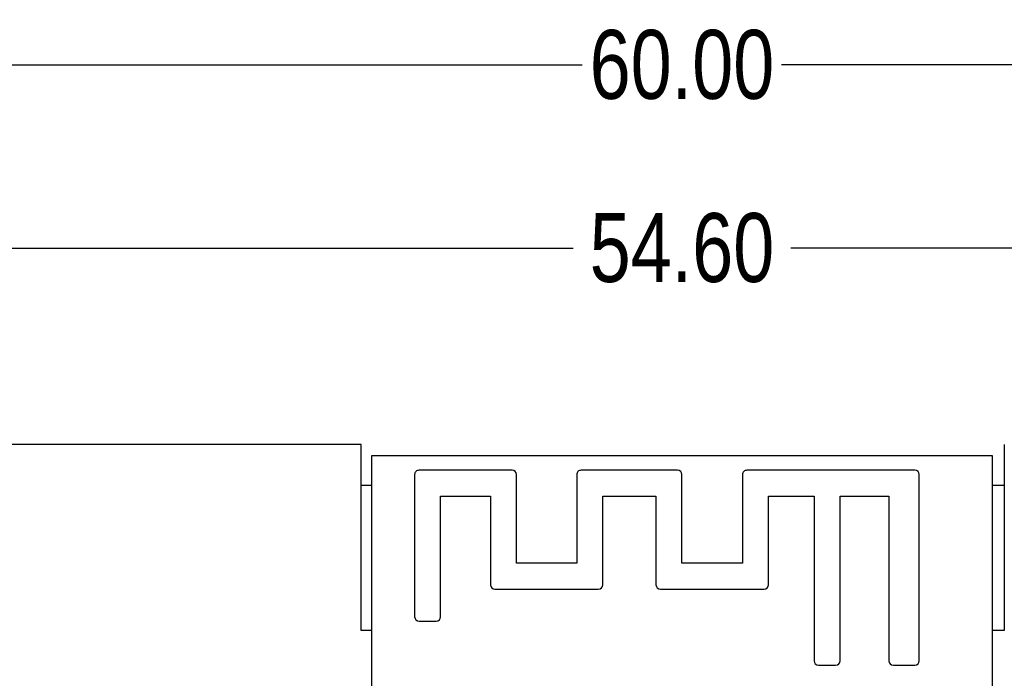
# Model space of a CAD drawing. Header units: inches. Extents: x -100 to 126, y -58 to 58.
# Tile 99 of 118: x 67 to 96, y 35 to 54. Entities that reach past the tile are written whole.
import ezdxf

# ---------------------------------------------------------------- set-up
doc = ezdxf.new("R2010")
doc.units = ezdxf.units.IN
doc.header["$LTSCALE"] = 1.21
doc.header["$MEASUREMENT"] = 0
doc.header["$PDMODE"] = 3
doc.header["$PDSIZE"] = 0.3125
doc.layers.get('0').update_dxf_attribs({"linetype": 'CONTINUOUS'})
doc.layers.get('Defpoints').update_dxf_attribs({"linetype": 'CONTINUOUS'})
doc.styles.get("Standard").update_dxf_attribs({"font": 'txt', "width": 0.8})
doc.dimstyles.get("Standard").update_dxf_attribs({"dimtxt": 0.15625, "dimasz": 0.1875, "dimexe": 0.125, "dimexo": 0.0625, "dimgap": 0.09, "dimtad": 0, "dimtih": 1, "dimtoh": 1, "dimzin": 4, "dimdsep": 46, "dimtxsty": 'STANDARD', "dimblk": '_FILLED', "dimblk1": '_FILLED', "dimblk2": '_FILLED', "dimcen": 0.09, "dimazin": 1, "dimtp": 0.01, "dimtm": 0.01, "dimtfac": 1, "dimtofl": 0, "dimtmove": 0, "dimatfit": 3, "dimldrblk": '_FILLED', "dimfxl": 1, "dimtolj": 1, "dimtzin": 4, "dimarcsym": 0})

# ---------------------------------------------------------------- blocks, each defined once
blk = doc.blocks.new('_FILLED')
at = {"color": 0, "linetype": 'ByBlock'}
blk.add_solid([(0, 0), (-1, 0.167), (-1, -0.167)], dxfattribs=at)
blk = doc.blocks.new('*D10')
at = {"color": 0, "lineweight": -2}
for p, q in [((58.899, 39.073), (58.899, 47.534)), ((60.399, 47.409), (83.042, 47.409)), ((111.999, 47.409), (89.355, 47.409)), ((113.499, 39.073), (113.499, 47.534))]:
    blk.add_line(p, q, dxfattribs=at)
at = {"layer": 'Defpoints', "color": 0}
for p in [(58.899, 47.409), (58.899, 39.011), (113.499, 39.011)]:
    blk.add_point(p, dxfattribs=at)
at = {"color": 0, "lineweight": -2, "xscale": 1.5, "yscale": 1.5, "zscale": 1.5, "rotation": 180}
blk.add_blockref('_FILLED', (58.899, 47.409), dxfattribs=at)
at = {"color": 0, "lineweight": -2, "xscale": 1.5, "yscale": 1.5, "zscale": 1.5}
blk.add_blockref('_FILLED', (113.499, 47.409), dxfattribs=at)
at = {"color": 0, "insert": (86.199, 47.409), "char_height": 2, "attachment_point": 5}
blk.add_mtext('\\A1;54.60', dxfattribs=at)
blk = doc.blocks.new('*D11')
at = {"color": 0, "lineweight": -2}
for p, q in [((56.199, 28.873), (56.199, 52.847)), ((116.199, 39.773), (116.199, 52.847)), ((57.699, 52.722), (83.309, 52.722)), ((114.699, 52.722), (89.089, 52.722))]:
    blk.add_line(p, q, dxfattribs=at)
at = {"layer": 'Defpoints', "color": 0}
for p in [(116.199, 52.722), (116.199, 39.711), (56.199, 28.811)]:
    blk.add_point(p, dxfattribs=at)
at = {"color": 0, "lineweight": -2, "xscale": 1.5, "yscale": 1.5, "zscale": 1.5, "rotation": 180}
blk.add_blockref('_FILLED', (56.199, 52.722), dxfattribs=at)
at = {"color": 0, "lineweight": -2, "xscale": 1.5, "yscale": 1.5, "zscale": 1.5}
blk.add_blockref('_FILLED', (116.199, 52.722), dxfattribs=at)
at = {"color": 0, "insert": (86.199, 52.722), "char_height": 2, "attachment_point": 5}
blk.add_mtext('\\A1;60.00', dxfattribs=at)
blk = doc.blocks.new('*D16')
at = {"color": 0, "lineweight": -2}
for p, q in [((76.836, 41.711), (39.619, 41.711)), ((39.744, 40.211), (39.744, -4.883)), ((39.744, -56.289), (39.744, -11.196)), ((61.686, -57.789), (39.619, -57.789))]:
    blk.add_line(p, q, dxfattribs=at)
at = {"layer": 'Defpoints', "color": 0}
for p in [(76.899, 41.711), (39.744, -57.789), (61.749, -57.789)]:
    blk.add_point(p, dxfattribs=at)
at = {"color": 0, "lineweight": -2, "xscale": 1.5, "yscale": 1.5, "zscale": 1.5}
for p, rotation in [((39.744, 41.711), 90), ((39.744, -57.789), 270)]:
    blk.add_blockref('_FILLED', p, dxfattribs=dict(at, rotation=rotation))
at = {"color": 0, "insert": (39.744, -8.039), "char_height": 2, "attachment_point": 5, "rotation": 90}
blk.add_mtext('\\A1;99.50', dxfattribs=at)

msp = doc.modelspace()

# ---------------------------------------------------------------- linework, layer by layer
at = {"color": 7, "linetype": 'Continuous'}
for p, q in [((76.899, 41.711), (58.199, 41.711)), ((76.899, 36.311), (76.899, 41.711)), ((95.549, 41.711), (95.549, 36.311)), ((77.199, 34.176), (77.199, 41.391)), ((77.199, 41.391), (95.199, 41.391)), ((95.199, 41.391), (95.199, 34.176)), ((81.273, 40.961), (78.573, 40.961)), ((86.073, 40.961), (83.273, 40.961)), ((92.957, 40.961), (88.084, 40.961)), ((78.446, 40.834), (78.446, 36.709)), ((81.4, 38.262), (81.4, 40.834)), ((83.146, 40.834), (83.146, 38.262)), ((86.2, 38.262), (86.2, 40.834)), ((87.957, 40.834), (87.957, 38.262)), ((93.084, 35.434), (93.084, 40.834)), ((76.899, 40.529), (77.199, 40.529)), ((95.199, 40.529), (95.549, 40.529)), ((79.2, 36.709), (79.2, 40.208)), ((79.2, 40.208), (80.646, 40.208)), ((80.646, 40.208), (80.646, 37.635)), ((83.9, 37.635), (83.9, 40.208)), ((83.9, 40.208), (85.446, 40.208)), ((85.446, 40.208), (85.446, 37.635)), ((88.711, 37.635), (88.711, 40.208)), ((88.711, 40.208), (90.03, 40.208)), ((90.03, 40.208), (90.03, 35.434)), ((90.784, 35.434), (90.784, 40.208)), ((90.784, 40.208), (92.203, 40.208)), ((92.203, 40.208), (92.203, 35.434)), ((83.146, 38.262), (81.4, 38.262)), ((87.957, 38.262), (86.2, 38.262)), ((80.773, 37.508), (83.773, 37.508)), ((85.573, 37.508), (88.584, 37.508)), ((78.573, 36.582), (79.073, 36.582)), ((77.199, 36.311), (76.899, 36.311)), ((95.549, 36.311), (95.199, 36.311)), ((90.157, 35.307), (90.657, 35.307)), ((92.33, 35.307), (92.957, 35.307))]:
    msp.add_line(p, q, dxfattribs=at)
for centre, start, end in [((78.573, 40.834), 89.9999, 179.9999), ((81.273, 40.834), 359.9999, 89.9999), ((83.273, 40.834), 89.9999, 179.9999), ((86.073, 40.834), 359.9999, 89.9999), ((88.084, 40.834), 89.9999, 179.9999), ((92.957, 40.834), 359.9999, 89.9999), ((80.773, 37.635), 179.9999, 269.9999), ((83.773, 37.635), 269.9999, 359.9999), ((85.573, 37.635), 179.9999, 269.9999), ((88.584, 37.635), 269.9999, 359.9999), ((78.573, 36.709), 179.9999, 269.9999), ((79.073, 36.709), 269.9999, 359.9999), ((90.157, 35.434), 179.9999, 269.9999), ((90.657, 35.434), 269.9999, 359.9999), ((92.33, 35.434), 179.9999, 269.9999), ((92.957, 35.434), 269.9999, 359.9999)]:
    msp.add_arc(centre, 0.127, start, end, dxfattribs=at)

# ---------------------------------------------------------------- dimensions: what is measured, and where the dimension line sits
at = {"color": 1}
for base, p1, p2, picture, middle in [((116.199, 52.722), (56.199, 28.811), (116.199, 39.711), '*D11', (86.199, 52.722)), ((58.899, 47.409), (113.499, 39.011), (58.899, 39.011), '*D10', (86.199, 47.409))]:
    dim = msp.add_linear_dim(base=base, p1=p1, p2=p2, dimstyle='STANDARD', override={"dimtxt": 2, "dimasz": 1.5, "dimtih": 0, "dimtoh": 0, "dimzin": 0, "dimcen": 0.198, "dimadec": 0, "dimazin": 0, "dimtp": 0, "dimtm": 0, "dimtdec": 4, "dimtzin": 0}, dxfattribs=at)
    dim.commit()
    dim.dimension.update_dxf_attribs({"geometry": picture, "text_midpoint": middle})
dim = msp.add_linear_dim(base=(39.744, -57.789), p1=(76.899, 41.711), p2=(61.749, -57.789), angle=90, dimstyle='STANDARD', override={"dimtxt": 2, "dimasz": 1.5, "dimtih": 0, "dimtoh": 0, "dimzin": 0, "dimcen": 0.198, "dimadec": 0, "dimazin": 0, "dimtp": 0, "dimtm": 0, "dimtdec": 4, "dimtzin": 0}, dxfattribs=at)
dim.commit()
dim.dimension.update_dxf_attribs({"geometry": '*D16', "text_midpoint": (39.744, -8.039)})

doc.saveas('drawing.dxf')
